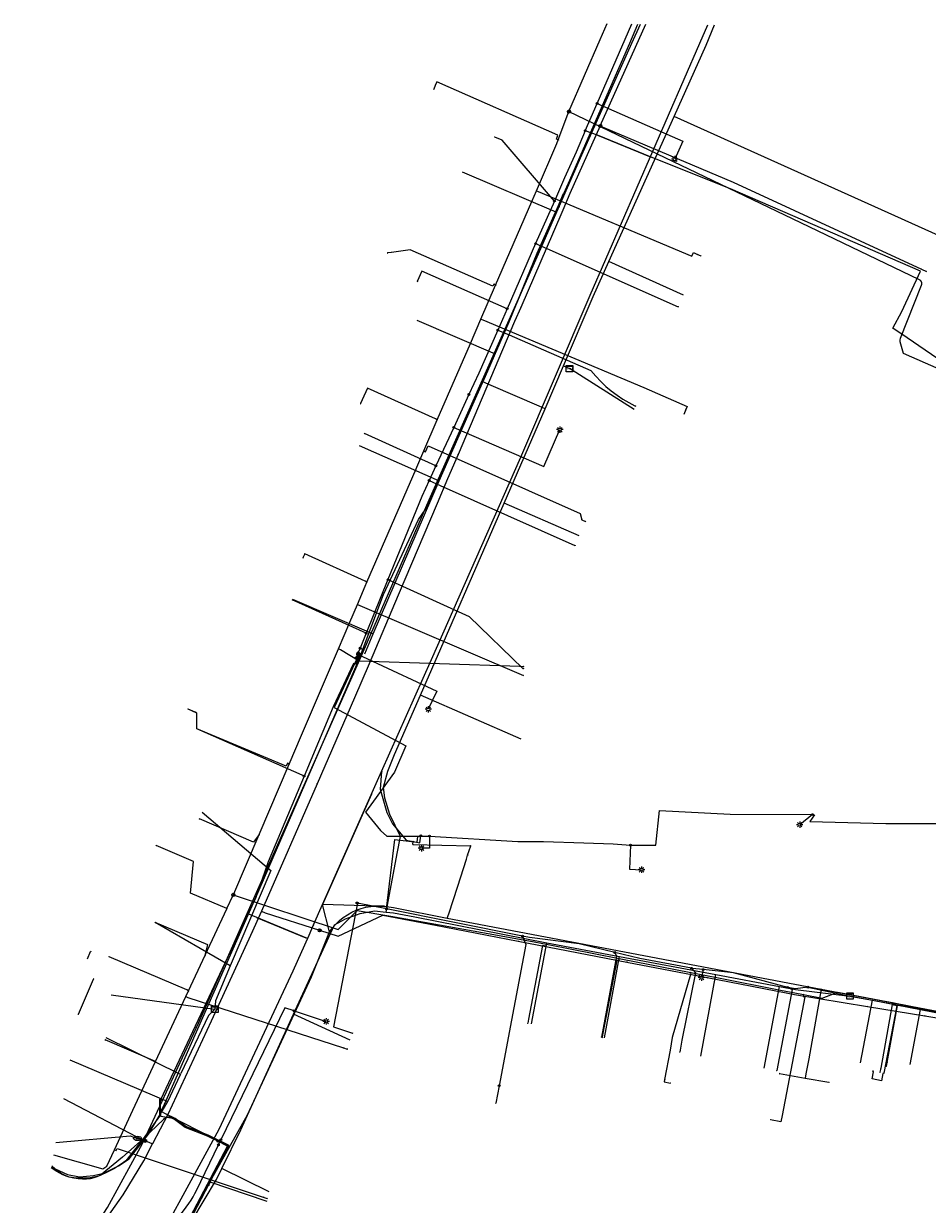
# Model space of a CAD drawing. Header units: metres. Extents: x 174261 to 174838, y 462117 to 462752.
# Tile 10 of 13: x 174274 to 174386, y 462606 to 462752. Entities that reach past the tile are written whole.
import ezdxf
from ezdxf.enums import TextEntityAlignment as Align
from ezdxf.lldxf.tags import DXFTag

# ---------------------------------------------------------------- set-up
doc = ezdxf.new("R2010")
doc.units = ezdxf.units.M
for name, color, linetype in [('B-WE-KL-DATA_KABELBED-G', 153, 'Continuous'), ('B-WE-KL-DATA_MANTELBUIS-G', 153, 'Continuous'), ('B-WE-KL-ET_LS-G', 11, 'KL-LS-N'), ('B-WE-KL-ET_LS_MANTELBUIS-G', 11, 'Continuous'), ('B-WE-KL-ET_LS_OV_LICHTMAST-S', 53, 'Continuous'), ('B-WE-KL-ET_MS-G', 14, 'KL-MS-N'), ('B-WE-KL-GAS_LD-G', 44, 'KL-GAS-LD-N')]:
    doc.layers.add(name, color=color, linetype=linetype)
doc.layers.add('B-WE-KL-WATER-G', color=5, linetype='KL-WATER-N', true_color=0x0000ff)
doc.styles.add('NLCS-ISO', font='NLCS-ISO.ttf')
doc.styles.get("Standard").update_dxf_attribs({"font": 'isocpeur.ttf'})
tags = doc.linetypes.add('KL-GAS-LD-N', pattern='A,4,-1,[69,NLCS.SHX,S=0.5,R=0,X=0,Y=0],-1,4,-1,["L",Standard,S=1,R=0,X=0.25,Y=-0.5],-2', length=13).pattern_tags.tags
tags[18] = DXFTag(74, 10)
tags = doc.linetypes.add('KL-LS-N', pattern='A,4,-1,[103,NLCS.SHX,S=0.75,R=0,X=0,Y=0],-1,4,-1,["L",Standard,S=1,R=0,X=0,Y=-0.5],-2', length=13).pattern_tags.tags
tags[18] = DXFTag(74, 10)
tags = doc.linetypes.add('KL-MS-N', pattern='A,4,-1,[103,NLCS.SHX,S=0.75,R=0,X=0,Y=0],-1,4,-1,["M",Standard,S=1,R=0,X=0,Y=-0.5],-2', length=13).pattern_tags.tags
tags[18] = DXFTag(74, 10)
doc.linetypes.add('KL-WATER-N', pattern='A,7,-0.5,[168,NLCS.SHX,S=0.75,R=0,X=0.75,Y=0],-2', length=9.5)

# ---------------------------------------------------------------- blocks, each defined once
blk = doc.blocks.new('SKL-WTB_HULP_KAST-SO')
at = {"color": 0, "linetype": 'ByBlock', "lineweight": 18}
for points in [[(-2, 2), (2, 2), (2, 1.68), (-2, 1.68)], [(-2, 1.52), (2, 1.52), (2, -2), (-2, -2)]]:
    blk.add_lwpolyline(points, close=True, dxfattribs=at)
at = {"color": 0, "linetype": 'ByBlock', "lineweight": 18, "style": 'NLCS-ISO'}
blk.add_text('kast', height=1.5, dxfattribs=at).set_placement((0, 0), align=Align.MIDDLE_CENTER)
at = {"color": 0, "linetype": 'ByBlock', "lineweight": 18, "style": 'NLCS-ISO', "flags": 1}
for tag, p in [('TYPE', (2.5, 0)), ('OMSCHRIJVING', (2.5, -3)), ('LABEL', (2.5, -1.5))]:
    blk.add_attdef(tag, p, '', height=1, dxfattribs=at)
blk = doc.blocks.new('SKL-WTB_HULP_OVERIG-SO')
at = {"color": 0, "linetype": 'ByBlock', "lineweight": 18}
for points in [[(-0.14, 0.14), (0.14, -0.14)], [(0.14, 0.14), (-0.14, -0.14)]]:
    blk.add_lwpolyline(points, dxfattribs=at)
at = {"color": 0, "linetype": 'ByBlock', "lineweight": 18, "style": 'NLCS-ISO', "flags": 1}
for tag, p in [('TYPE', (1.5, 0)), ('OMSCHRIJVING', (1.5, -3)), ('LABEL', (1.5, -1.5))]:
    blk.add_attdef(tag, p, '', height=1, dxfattribs=at)
blk = doc.blocks.new('SKL-WTB_HULP_T STUK-SO')
at = {"color": 0, "linetype": 'ByBlock', "lineweight": 18}
blk.add_circle((0, 0), 1, dxfattribs=at)
at = {"color": 0, "linetype": 'ByBlock', "lineweight": -2, "style": 'NLCS-ISO'}
blk.add_text('T', height=1, dxfattribs=at).set_placement((0, 0), align=Align.MIDDLE_CENTER)
at = {"color": 0, "linetype": 'ByBlock', "lineweight": 18, "style": 'NLCS-ISO', "flags": 1}
for tag, p in [('TYPE', (1.5, 0)), ('OMSCHRIJVING', (1.5, -3)), ('LABEL', (1.5, -1.5))]:
    blk.add_attdef(tag, p, '', height=1, dxfattribs=at)
blk = doc.blocks.new('SKL-WTB_HULP_MOF-SO')
at = {"linetype": 'ByBlock', "lineweight": 18}
h = blk.add_hatch(color=0, dxfattribs=at)
h.dxf.hatch_style = 1
h.paths.add_polyline_path([(-0.5625, 0, 1), (0.5625, 0, 1)])
at = {"color": 0, "linetype": 'ByBlock', "lineweight": 18}
blk.add_circle((0, 0), 0.5625, dxfattribs=at)
at = {"color": 0, "linetype": 'ByBlock', "lineweight": 18, "style": 'NLCS-ISO', "flags": 1}
for tag, p in [('TYPE', (1.5, 0)), ('OMSCHRIJVING', (1.5, -3)), ('LABEL', (1.5, -1.5))]:
    blk.add_attdef(tag, p, '', height=1, dxfattribs=at)
blk = doc.blocks.new('SKL-ET_OV_LICHTMAST-SO')
at = {"color": 0, "linetype": 'ByBlock', "lineweight": 18}
for points in [[(-1.25, 0), (-2, 0)], [(-1.41, 1.41), (-0.88, 0.88)], [(0, 2), (0, 1.25)], [(0.88, 0.88), (1.41, 1.41)], [(2, 0), (1.25, 0)], [(-1.41, -1.41), (-0.88, -0.88)], [(0, -1.25), (0, -2)], [(0.88, -0.88), (1.41, -1.41)]]:
    blk.add_lwpolyline(points, dxfattribs=at)
blk.add_circle((0, 0), 1, dxfattribs=at)
blk = doc.blocks.new('SKL-WATER_BRANDKRAAN_BRANDPUT-SO')
at = {"color": 0, "linetype": 'ByBlock', "lineweight": 18}
blk.add_ellipse((0, 0), major_axis=(2.5, 0), ratio=0.54, dxfattribs=at)
at = {"color": 0, "linetype": 'ByBlock', "lineweight": 18, "style": 'NLCS-ISO'}
blk.add_text('bk', height=1.5, dxfattribs=at).set_placement((0.16, 0), align=Align.MIDDLE_CENTER)
blk = doc.blocks.new('SKL-WTB_HULP_AFSLUITER-SO')
at = {"color": 0, "linetype": 'ByBlock', "lineweight": 18}
blk.add_lwpolyline([(0, 0.8), (0, -0.8)], dxfattribs=at)
blk.add_circle((0, 0), 1, dxfattribs=at)
at = {"color": 0, "linetype": 'ByBlock', "lineweight": 18, "style": 'NLCS-ISO', "flags": 1}
for tag, p in [('TYPE', (1.5, 0)), ('OMSCHRIJVING', (1.5, -3)), ('LABEL', (1.5, -1.5))]:
    blk.add_attdef(tag, p, '', height=1, dxfattribs=at)

msp = doc.modelspace()

# ---------------------------------------------------------------- linework, layer by layer
at = {"layer": 'B-WE-KL-DATA_KABELBED-G', "flags": 128}
for points in [[(174318.32, 462659.49), (174324.5, 462673.43), (174335.62, 462698.56), (174344.24, 462718.7), (174357.88, 462750), (174358.87, 462752.26)], [(174340.39, 462729.69), (174343.2, 462736.13), (174349.42, 462750), (174350.48, 462752.37)], [(174354.66, 462740.89), (174358.65, 462749.76), (174359.69, 462752.25)], [(174354.66, 462740.89), (174358.65, 462749.76), (174359.69, 462752.25)], [(174346.55, 462722.85), (174354.66, 462740.89)], [(174346.55, 462722.85), (174354.66, 462740.89)], [(174389.18, 462725.36), (174354.66, 462740.89)], [(174328.34, 462734), (174339.95, 462729.03)], [(174339.95, 462729.03), (174340.92, 462731.3)], [(174306.9, 462653.78), (174315.6, 462673.4), (174324.22, 462693.25), (174337.83, 462723.81), (174340.39, 462729.69)], [(174332.41, 462711.41), (174339.95, 462729.03)], [(174340.93, 462709.88), (174344.6, 462718.53), (174346.55, 462722.85)], [(174340.93, 462709.88), (174344.6, 462718.53), (174346.55, 462722.85)], [(174355.82, 462718.68), (174346.55, 462722.85)], [(174322.69, 462715.57), (174332.41, 462711.41)], [(174330.9, 462707.91), (174332.41, 462711.41)], [(174338.63, 462704.55), (174340.93, 462709.88)], [(174338.63, 462704.55), (174340.93, 462709.88)], [(174340.93, 462709.88), (174341.67, 462709.56)], [(174349.71, 462704.49), (174341.67, 462709.56)], [(174325.48, 462695.61), (174330.9, 462707.91)], [(174331.93, 462707.46), (174330.9, 462707.91)], [(174337.89, 462704.87), (174331.93, 462707.46)], [(174337.89, 462704.87), (174331.93, 462707.46)], [(174338.63, 462704.55), (174337.89, 462704.87)], [(174333.54, 462692.85), (174338.63, 462704.55)], [(174333.54, 462692.85), (174338.63, 462704.55)], [(174315.53, 462700), (174325.48, 462695.61)], [(174317.29, 462676.59), (174325.48, 462695.61)], [(174323.16, 462668.99), (174333.54, 462692.85)], [(174323.16, 462668.99), (174333.54, 462692.85)], [(174342.88, 462688.79), (174333.54, 462692.85)], [(174307.25, 462680.89), (174317.29, 462676.59)], [(174316.23, 462674.12), (174317.29, 462676.59)], [(174320.26, 462649.29), (174320.66, 462651.41), (174319.36, 462654.16), (174318.72, 462656.18), (174318.56, 462657.54), (174319.09, 462659.52), (174319.92, 462661.6), (174323.16, 462668.99)], [(174320.26, 462649.29), (174320.66, 462651.41), (174319.36, 462654.16), (174318.72, 462656.18), (174318.56, 462657.54), (174319.09, 462659.52), (174319.92, 462661.6), (174323.16, 462668.99)], [(174335.68, 462663.51), (174323.16, 462668.99)], [(174310.98, 462642.95), (174310.98, 462642.95), (174310.98, 462642.95), (174318.32, 462659.49)], [(174318.32, 462659.49), (174318.13, 462657.3), (174318.96, 462654.41), (174319.68, 462652.98), (174321.35, 462650.96), (174322.22, 462650.79), (174322.24, 462650.79)], [(174317.06, 462656.67), (174310.98, 462642.95)], [(174296.02, 462654.43), (174304.57, 462647.21), (174299.51, 462635.34)], [(174301.6, 462641.84), (174301.6, 462641.84), (174306.9, 462653.78)], [(174322.21, 462650.44), (174322.22, 462650.79)], [(174322.24, 462650.79), (174323.06, 462650.63), (174323.2, 462651.52)], [(174319.05, 462642.9), (174320.26, 462649.29)], [(174319.05, 462642.9), (174320.26, 462649.29)], [(174319.05, 462642.9), (174320.26, 462649.29)], [(174322.21, 462650.44), (174329.39, 462650.27)], [(174326.48, 462641.26), (174326.66, 462641.81), (174327.78, 462645.24), (174328.85, 462648.6), (174329.01, 462649.1)], [(174329.01, 462649.1), (174329.39, 462650.27)], [(174326.66, 462641.81), (174327.78, 462645.24), (174328.81, 462648.47)], [(174288.79, 462613.65), (174295.55, 462628.21), (174301.6, 462641.84)], [(174309.1, 462638.76), (174301.6, 462641.84), (174301.59, 462641.85)], [(174307.36, 462629.35), (174312.46, 462640.44), (174313.85, 462641.19), (174315.66, 462641.84), (174317.42, 462642.16), (174318.88, 462642.01)], [(174307.36, 462629.35), (174312.46, 462640.44), (174313.85, 462641.19), (174315.66, 462641.84), (174317.42, 462642.16), (174318.88, 462642.01)], [(174309.86, 462640.43), (174310.98, 462642.95)], [(174318.63, 462642.75), (174317.58, 462642.78), (174310.98, 462642.95), (174310.98, 462642.95)], [(174311.86, 462639.57), (174310.98, 462642.95), (174310.98, 462642.95)], [(174311.86, 462639.57), (174312.23, 462640.06), (174312.64, 462640.53), (174313.08, 462640.96), (174313.56, 462641.35), (174314.07, 462641.69), (174314.61, 462642), (174315.17, 462642.25), (174315.76, 462642.46), (174316.35, 462642.62), (174316.96, 462642.72), (174317.58, 462642.78), (174318.11, 462642.78), (174318.63, 462642.75)], [(174318.63, 462642.75), (174319.8, 462642.61), (174326.48, 462641.26)], [(174318.88, 462642.01), (174319.05, 462642.9)], [(174318.88, 462642.01), (174319.05, 462642.9)], [(174318.88, 462642.01), (174319.78, 462641.92), (174322.45, 462641.44), (174338.86, 462638.19)], [(174299.51, 462635.34), (174290.18, 462640.73)], [(174302.79, 462641.34), (174308.89, 462638.83)], [(174309.3, 462639.17), (174309.86, 462640.43)], [(174326.48, 462641.26), (174372.92, 462632.44)], [(174280.72, 462584.8), (174285.83, 462592.95), (174287.74, 462595.99), (174298.15, 462615.05), (174307.34, 462634.73), (174309.3, 462639.17)], [(174292.42, 462600.35), (174301.65, 462616.84), (174309.62, 462633.98), (174311.86, 462639.57)], [(174336.96, 462628.12), (174338.86, 462638.19)], [(174338.86, 462638.19), (174347.88, 462636.5)], [(174346.01, 462626.42), (174347.88, 462636.5)], [(174347.88, 462636.5), (174359.87, 462634.26)], [(174299.51, 462635.34), (174297.67, 462631), (174297.59, 462629.96)], [(174357.97, 462624.13), (174359.87, 462634.26)], [(174359.87, 462634.26), (174367.75, 462632.79)], [(174284.72, 462631.73), (174297.59, 462629.96)], [(174365.86, 462622.63), (174367.75, 462632.79)], [(174367.75, 462632.79), (174369.73, 462632.42), (174376.52, 462631.59)], [(174372.92, 462632.44), (174371.41, 462623.81), (174371.05, 462621.94), (174370.95, 462621.4)], [(174372.92, 462632.44), (174423.15, 462622.9), (174423.8, 462622.61), (174423.8, 462622.61)], [(174376.52, 462631.59), (174379.3, 462631.06)], [(174377.82, 462623.28), (174379.3, 462631.06)], [(174379.3, 462631.06), (174385.3, 462629.9)], [(174297.59, 462629.96), (174296.81, 462629.19), (174293.39, 462621.96)], [(174298.46, 462610.15), (174300.84, 462614.98), (174307.36, 462629.35)], [(174298.46, 462610.15), (174300.84, 462614.98), (174307.36, 462629.35)], [(174314.41, 462626.11), (174307.36, 462629.35)], [(174383.98, 462623.09), (174385.3, 462629.9)], [(174385.3, 462629.9), (174391.65, 462628.68)], [(174293.33, 462621.83), (174284.09, 462626.42)], [(174279.59, 462623.66), (174291.75, 462618.48)], [(174291.75, 462618.48), (174293.33, 462621.83)], [(174293.33, 462621.83), (174293.39, 462621.96)], [(174367.76, 462621.96), (174370.95, 462621.4)], [(174370.95, 462621.4), (174373.9, 462620.88)], [(174277.32, 462610.5), (174277.76, 462610.13), (174279.3, 462609.43), (174280.78, 462609.13), (174282.52, 462609.29), (174283.79, 462609.58), (174285.62, 462610.49), (174286.96, 462611.38), (174289.36, 462614.41), (174291.75, 462618.48)], [(174278.77, 462618.88), (174288.79, 462613.66)], [(174273.83, 462590.4), (174279.3, 462597.66), (174284.24, 462605.3), (174288.61, 462613.27), (174288.79, 462613.65)], [(174282.47, 462586.89), (174287.98, 462593.85), (174293.22, 462601.09), (174297.79, 462608.78), (174298.46, 462610.15)], [(174282.47, 462586.89), (174287.98, 462593.85), (174293.22, 462601.09), (174297.79, 462608.78), (174298.46, 462610.15)], [(174304.36, 462607.25), (174298.46, 462610.15)]]:
    msp.add_lwpolyline(points, dxfattribs=at)
at = {"layer": 'B-WE-KL-DATA_MANTELBUIS-G', "flags": 128}
for points in [[(174337.89, 462704.87), (174331.93, 462707.46)], [(174317.06, 462656.67), (174310.98, 462642.95)], [(174319.05, 462642.9), (174320.26, 462649.29)], [(174326.66, 462641.81), (174327.78, 462645.24), (174328.81, 462648.47)], [(174326.66, 462641.81), (174327.78, 462645.24), (174328.81, 462648.47)], [(174326.66, 462641.81), (174327.78, 462645.24), (174328.81, 462648.47)], [(174302.79, 462641.34), (174308.89, 462638.83)]]:
    msp.add_lwpolyline(points, dxfattribs=at)
at = {"layer": 'B-WE-KL-ET_LS-G', "flags": 128}
for points in [[(174343.63, 462739.12), (174345.11, 462742.51), (174349.41, 462752.38)], [(174345.11, 462742.51), (174354.41, 462738.4), (174355.73, 462737.81), (174354.74, 462735.59)], [(174343.63, 462739.12), (174342.48, 462736.46), (174341.06, 462733.25), (174339.8, 462730.38), (174337.46, 462725.08), (174333.92, 462717), (174332.75, 462714.35), (174330.39, 462708.97), (174329.17, 462706.34)], [(174432.51, 462678.37), (174432.54, 462679.31), (174432.58, 462680.17), (174432.67, 462682.37), (174423.81, 462687.89), (174416.08, 462692.54), (174408.07, 462697.25), (174400.42, 462702.05), (174397.03, 462704.17), (174383.62, 462713.38), (174381.83, 462714.56), (174382.95, 462716.67), (174385.27, 462721.68), (174371.89, 462727.47), (174361.66, 462731.89), (174351.82, 462735.83), (174345.15, 462738.55), (174343.63, 462739.12)], [(174339.8, 462730.38), (174333.28, 462737.93), (174332.37, 462738.33)], [(174337.46, 462725.08), (174338.84, 462724.47), (174355.18, 462717.24)], [(174333.92, 462717), (174323.31, 462721.66), (174322.75, 462720.38)], [(174332.75, 462714.35), (174334.15, 462713.74), (174344.33, 462709.3), (174344.92, 462708.61), (174345.54, 462707.96), (174346.19, 462707.35), (174346.86, 462706.78), (174347.57, 462706.25), (174348.29, 462705.77), (174349.04, 462705.33), (174349.8, 462704.94), (174349.9, 462704.9)], [(174329.17, 462706.34), (174327.28, 462702.25), (174325.07, 462697.48), (174324.22, 462695.65), (174323.31, 462693.67), (174319.11, 462683.33), (174316.39, 462676.67), (174315.64, 462674.81)], [(174327.28, 462702.25), (174338.46, 462697.38), (174340.46, 462701.97)], [(174325.07, 462697.48), (174316.2, 462701.49)], [(174324.22, 462695.65), (174325.59, 462695.03), (174342.34, 462687.58)], [(174319.11, 462683.33), (174329.18, 462678.76), (174335.87, 462672.3), (174335.97, 462672.3)], [(174316.39, 462676.67), (174307.22, 462680.83)], [(174315.64, 462674.81), (174315.97, 462674.66), (174315.09, 462672.78), (174314.82, 462672.91), (174312.3, 462667.52), (174310.48, 462663.18), (174308.69, 462658.93), (174304.21, 462648.27), (174302.67, 462643.85), (174299.85, 462637.77), (174290.86, 462618.71)], [(174315.41, 462674.26), (174315.58, 462674.18), (174312.43, 462667.44), (174321.34, 462662.67), (174319.93, 462659.42), (174317.3, 462655.8), (174316.3, 462654.43), (174318.18, 462652.17), (174318.96, 462651.45), (174324.26, 462651.47)], [(174315.41, 462674.26), (174315.34, 462674.07), (174315.15, 462673.61)], [(174315.34, 462674.07), (174317.17, 462673.22), (174325.18, 462669.48), (174324.12, 462667.22)], [(174315.64, 462674.81), (174315.41, 462674.26)], [(174308.69, 462658.93), (174308.46, 462659.03), (174295.35, 462664.79), (174295.36, 462666.76), (174295.17, 462666.85), (174294.27, 462667.25)], [(174349.23, 462650.34), (174352.41, 462650.32), (174352.87, 462654.63), (174361.62, 462654.18), (174371.86, 462654.14)], [(174371.86, 462654.14), (174370.27, 462652.88)], [(174371.86, 462654.14), (174372.11, 462654.09), (174371.55, 462653.3), (174380.97, 462653.03), (174390.9, 462653.05), (174391.7, 462653.06), (174392.02, 462652.18), (174397.11, 462652.08)], [(174318.92, 462642.42), (174319.97, 462651.04), (174322.75, 462650.72), (174322.83, 462651.42)], [(174324.26, 462651.47), (174324.27, 462649.97), (174323.27, 462649.97)], [(174324.26, 462651.47), (174335.26, 462650.8), (174338.45, 462650.8), (174343.43, 462650.64), (174347.11, 462650.49), (174349.23, 462650.34)], [(174349.23, 462650.34), (174349.11, 462647.35), (174350.61, 462647.29)], [(174315.32, 462643.14), (174312.32, 462627.76), (174314.69, 462626.98)], [(174371.27, 462632.69), (174369.76, 462632.47), (174368.78, 462632.67), (174362.04, 462634.47), (174358.26, 462634.88), (174356.93, 462635.02), (174356.84, 462635.04), (174350.42, 462636.27), (174347.3, 462637.01), (174342.85, 462638.06), (174336.7, 462638.86), (174335.82, 462639.03), (174318.92, 462642.42), (174315.32, 462643.14), (174315.23, 462643.16)], [(174335.82, 462639.03), (174336.23, 462638.01), (174334.46, 462628.59), (174332.93, 462620.45)], [(174281.77, 462636.21), (174282.16, 462637.13)], [(174347.3, 462637.01), (174347.52, 462636.56), (174345.63, 462626.49)], [(174356.84, 462635.04), (174357.34, 462634.47), (174355.64, 462626.1), (174355.36, 462624.63)], [(174358.26, 462634.88), (174358.07, 462633.89)], [(174280.58, 462629.36), (174280.65, 462629.33), (174282.52, 462633.71)], [(174368.78, 462632.67), (174369.34, 462632.4), (174367.42, 462622.33)], [(174371.27, 462632.69), (174375.96, 462631.7), (174381.96, 462630.6), (174387.15, 462629.66), (174391.69, 462628.84), (174393.74, 462628.47), (174393.75, 462628.47), (174421.22, 462623.5), (174421.71, 462623.4), (174422.19, 462623.26), (174422.67, 462623.1), (174423.15, 462622.9), (174423.6, 462622.66), (174424.04, 462622.4), (174424.47, 462622.1), (174424.89, 462621.78), (174425.29, 462621.43), (174425.68, 462621.06), (174426.06, 462620.66), (174426.42, 462620.24)], [(174307.44, 462629.76), (174306.3, 462630.13), (174298.35, 462613.74)], [(174381.96, 462630.6), (174382.33, 462630.39), (174380.73, 462622.03)], [(174307.44, 462629.76), (174311.43, 462628.45)], [(174380.73, 462622.03), (174380.62, 462621.95), (174380.45, 462621.07), (174379.27, 462621.29), (174379.44, 462622.17), (174379.36, 462622.29)], [(174332.93, 462620.45), (174332.52, 462618.28)], [(174290.86, 462618.71), (174290.73, 462618.69), (174290.73, 462616.65), (174288.67, 462613.83), (174286.54, 462611.12), (174285.83, 462610.6), (174285.05, 462610.13), (174284.22, 462609.7), (174283.33, 462609.31), (174282.97, 462609.18), (174282.56, 462609.09), (174282.12, 462609.02), (174281.65, 462608.97), (174281.15, 462608.96), (174280.62, 462608.98), (174280.07, 462609.02), (174279.49, 462609.09), (174279, 462609.31), (174278.5, 462609.56), (174278, 462609.84), (174277.49, 462610.15), (174277.28, 462610.29)], [(174334.33, 462593.59), (174333.57, 462592.94), (174332.65, 462592.15), (174331.62, 462590.57), (174325.98, 462593.24), (174315.51, 462595.81), (174293.9, 462602.75), (174296.76, 462608.14), (174299.29, 462612.91), (174296.73, 462614.27), (174292.61, 462616.33), (174290.88, 462616.62), (174290.86, 462618.71)], [(174290.78, 462602.24), (174291.33, 462602), (174292.96, 462603.96), (174293.34, 462604.43), (174293.7, 462604.89), (174294.04, 462605.35), (174294.35, 462605.8), (174294.64, 462606.23), (174294.89, 462606.65), (174295.12, 462607.06), (174295.32, 462607.45), (174298.04, 462613.11)], [(174298.04, 462613.11), (174298.35, 462613.74)], [(174303.99, 462606.11), (174297.03, 462608.45), (174296.76, 462608.14)]]:
    msp.add_lwpolyline(points, dxfattribs=at)
at = {"layer": 'B-WE-KL-ET_LS_MANTELBUIS-G', "flags": 128}
msp.add_lwpolyline([(174345.15, 462738.55), (174351.82, 462735.83)], dxfattribs=at)
at = {"layer": 'B-WE-KL-ET_MS-G', "flags": 128}
for points in [[(174325.95, 462592.45), (174325.14, 462592.68), (174293.98, 462602.72), (174299.36, 462613.01), (174296.76, 462614.32), (174293.98, 462615.4), (174292.67, 462616.37), (174291.56, 462616.93), (174290.94, 462617.24), (174291.54, 462618.6), (174302.67, 462643.85), (174315.51, 462673.45), (174318.56, 462681.49), (174322.89, 462690.79), (174323.82, 462692.12), (174324.31, 462693.21), (174327.35, 462699.93), (174331.21, 462708.61), (174334.17, 462715.36), (174337.65, 462723.9), (174341.7, 462732.97), (174343.11, 462736.18), (174349.16, 462750), (174350.17, 462752.37)], [(174297.98, 462613.54), (174296.69, 462614.19), (174293.91, 462615.27), (174292.59, 462616.25), (174291.95, 462616.57), (174291.45, 462616.47), (174291.21, 462616.24), (174288.67, 462613.83), (174286.14, 462611.56), (174283.33, 462609.31), (174282.95, 462609.13), (174282.54, 462608.99), (174282.1, 462608.9), (174281.63, 462608.85), (174281.13, 462608.85), (174280.61, 462608.88), (174280.06, 462608.97), (174279.49, 462609.09), (174279.13, 462609.21), (174278.71, 462609.39), (174278.25, 462609.63), (174277.76, 462609.93), (174277.27, 462610.25)], [(174327.89, 462593.15), (174326.74, 462592.09), (174325.1, 462592.54), (174293.76, 462602.64), (174299.16, 462612.95), (174297.98, 462613.54)]]:
    msp.add_lwpolyline(points, dxfattribs=at)
at = {"layer": 'B-WE-KL-GAS_LD-G', "flags": 128}
for points in [[(174341.6, 462741.49), (174345.49, 462750.46), (174346.34, 462752.42)], [(174324.99, 462744.74), (174324.79, 462744.28)], [(174340.27, 462737.98), (174340.04, 462738.07), (174340.22, 462738.55), (174325.2, 462745.2), (174324.99, 462744.74)], [(174299.89, 462644.16), (174299.95, 462644.3), (174303.1, 462651.68), (174306.84, 462660.42), (174308.38, 462664.02), (174312.96, 462674.74), (174314.37, 462678.04), (174315.32, 462680.25), (174316.29, 462682.53), (174316.5, 462683.03), (174322.6, 462697.11), (174322.68, 462697.29), (174323.57, 462699.33), (174325.24, 462703.2), (174329.35, 462712.69), (174330.65, 462715.71), (174332.48, 462719.93), (174336.98, 462730.32), (174337.55, 462731.64), (174340.1, 462737.51), (174340.27, 462737.98), (174341.6, 462741.49)], [(174341.6, 462741.49), (174370.36, 462727.69), (174385.11, 462720.62), (174385.15, 462720.6), (174385.19, 462720.58), (174385.23, 462720.55), (174385.26, 462720.52), (174385.28, 462720.49), (174385.31, 462720.46), (174385.33, 462720.42), (174385.36, 462720.38), (174385.37, 462720.35), (174385.39, 462720.31), (174385.4, 462720.26), (174385.41, 462720.22), (174385.41, 462720.18), (174385.42, 462720.12), (174385.41, 462720.08), (174385.4, 462720.03), (174385.39, 462719.98), (174385.38, 462719.95), (174385.36, 462719.89), (174382.75, 462713.29), (174382.71, 462713.12), (174382.71, 462713.04), (174382.7, 462712.94), (174383.04, 462711.78), (174383.13, 462711.48), (174398.13, 462704.88)], [(174337.55, 462731.64), (174337.79, 462731.55), (174356.86, 462723.51), (174357.07, 462723.97), (174357.58, 462723.74)], [(174319.54, 462723.99), (174319.05, 462723.92)], [(174332.48, 462719.93), (174332.25, 462720.03), (174332.15, 462719.8), (174321.85, 462724.33), (174319.54, 462723.99)], [(174357.58, 462723.74), (174357.98, 462723.57)], [(174330.65, 462715.71), (174330.88, 462715.61), (174350.89, 462707.2), (174356.3, 462704.85), (174356.1, 462704.39)], [(174325.24, 462703.2), (174325.01, 462703.3), (174316.56, 462707.12), (174315.9, 462705.66)], [(174315.9, 462705.66), (174315.69, 462705.21)], [(174356.1, 462704.39), (174355.9, 462703.93)], [(174323.57, 462699.33), (174323.79, 462699.23), (174324.11, 462699.97), (174343.01, 462691.55), (174343.2, 462690.76)], [(174343.2, 462690.76), (174343.66, 462690.55)], [(174308.77, 462686.54), (174308.55, 462686.04)], [(174316.5, 462683.03), (174316.27, 462683.13), (174308.77, 462686.54)], [(174315.32, 462680.25), (174335.94, 462671.44)], [(174312.96, 462674.74), (174313.19, 462674.65), (174315.51, 462673.23), (174335.48, 462672.57)], [(174335.48, 462672.57), (174335.98, 462672.55)], [(174306.84, 462660.42), (174306.61, 462660.52), (174306.45, 462660.15), (174295.35, 462664.79), (174295.36, 462666.76), (174294.27, 462667.25)], [(174303.1, 462651.68), (174302.42, 462650.72), (174295.67, 462653.6)], [(174299.1, 462642.46), (174294.59, 462644.38), (174294.93, 462648.31), (174290.31, 462650.3)], [(174277.55, 462611.85), (174283.68, 462610.11), (174284.17, 462610.47), (174285.12, 462612.49), (174287.42, 462617.42), (174290.24, 462623.47), (174294, 462631.52), (174294.32, 462632.22), (174296.4, 462636.66), (174299.09, 462642.43), (174299.1, 462642.46), (174299.14, 462642.55), (174299.85, 462644.05), (174299.89, 462644.16)], [(174299.89, 462644.16), (174312.91, 462639.85), (174315.27, 462642.24), (174319.45, 462641.5), (174332.7, 462639.16), (174335.68, 462638.63), (174336.62, 462638.46), (174338.79, 462638.04), (174339.02, 462637.99), (174347.83, 462636.27), (174348.06, 462636.22), (174356.74, 462634.52), (174359.97, 462633.88), (174367.87, 462632.34), (174369.66, 462631.98), (174370.74, 462631.78), (174373.05, 462631.34), (174375.02, 462632.08), (174381.08, 462630.91), (174381.79, 462630.77), (174381.99, 462630.73), (174387.9, 462629.59), (174391.68, 462628.87), (174393.72, 462628.47), (174394.03, 462628.41), (174399.4, 462627.38), (174423.13, 462622.8), (174425.2, 462622.41), (174427.04, 462620.33)], [(174296.4, 462636.66), (174296.72, 462637.94), (174290.18, 462640.73)], [(174338.79, 462638.04), (174338.74, 462637.79), (174338.3, 462637.88), (174336.57, 462628.7)], [(174294.32, 462632.22), (174294.12, 462632.37), (174284.45, 462636.48)], [(174347.83, 462636.27), (174347.78, 462636.02), (174347.54, 462636.07), (174345.82, 462626.96)], [(174356.74, 462634.52), (174356.69, 462634.27), (174354.42, 462626.43), (174354.17, 462624.86), (174353.48, 462621.22)], [(174294, 462631.52), (174294.22, 462631.42), (174313.57, 462625.15)], [(174370.74, 462631.78), (174370.7, 462631.53), (174370.89, 462631.49), (174368.09, 462616.76)], [(174381.79, 462630.77), (174381.75, 462630.53), (174380.34, 462622.61)], [(174381.99, 462630.73), (174381.94, 462630.49), (174382.4, 462630.4), (174381.12, 462623.34)], [(174336.57, 462628.7), (174336.48, 462628.21)], [(174290.24, 462623.47), (174283.97, 462626.14)], [(174345.82, 462626.96), (174345.73, 462626.47)], [(174313.57, 462625.15), (174314.04, 462625)], [(174381.12, 462623.34), (174381.03, 462622.85)], [(174380.34, 462622.61), (174380.25, 462622.12)], [(174353.48, 462621.22), (174353.43, 462620.93), (174354.21, 462620.78)], [(174368.09, 462616.76), (174367.94, 462615.97), (174366.66, 462616.22)], [(174285.12, 462612.49), (174285.34, 462612.39), (174285.47, 462612.65), (174303.62, 462606.6)], [(174303.62, 462606.6), (174304.1, 462606.44)]]:
    msp.add_lwpolyline(points, dxfattribs=at)
at = {"layer": 'B-WE-KL-WATER-G', "flags": 128}
for points in [[(174345.48, 462739.71), (174351.14, 462752.36)], [(174345.48, 462739.71), (174341.72, 462731.31), (174340.84, 462729.25), (174339.66, 462726.53), (174335.6, 462717.15), (174334.85, 462715.39), (174327.82, 462698.9), (174326.52, 462695.85), (174325.22, 462692.8), (174320.39, 462681.39), (174316.79, 462672.87), (174314.96, 462668.66), (174310.3, 462657.97), (174303.4, 462642.13)], [(174345.48, 462739.71), (174345.5, 462739.7)], [(174345.5, 462739.7), (174345.94, 462739.5), (174362.02, 462732.71), (174385.39, 462721.93), (174386.02, 462721.63)], [(174303.4, 462642.13), (174303.2, 462641.67), (174302.26, 462639.65), (174297.12, 462628.49), (174291.76, 462616.88), (174289.86, 462613.21)], [(174303.4, 462642.13), (174303.86, 462641.93), (174310.62, 462639.76)], [(174310.62, 462639.76), (174312.91, 462639.03), (174318.46, 462641.65), (174325.03, 462640.39), (174335.29, 462638.41), (174348.79, 462635.81), (174358.78, 462633.88), (174368.6, 462631.98), (174369.63, 462631.79), (174378.7, 462630.29), (174385.81, 462629.13), (174390.74, 462628.32), (174394.93, 462627.63), (174399.11, 462626.94)], [(174277.82, 462613.41), (174287.08, 462614.22), (174287.99, 462613.91)], [(174287.99, 462613.91), (174288.22, 462613.84), (174288.58, 462613.72), (174288.94, 462613.6)], [(174274.95, 462591.85), (174275.27, 462592.23), (174277.27, 462594.6), (174282.73, 462601.98), (174286.2, 462606.89), (174288.76, 462611.1), (174289.86, 462613.21)], [(174288.94, 462613.6), (174289.41, 462613.44), (174289.86, 462613.21)]]:
    msp.add_lwpolyline(points, dxfattribs=at)

# ---------------------------------------------------------------- block references
at = {"layer": 'B-WE-KL-DATA_KABELBED-G', "xscale": 0.2, "yscale": 0.2, "zscale": 0.2}
for name, p in [('SKL-WTB_HULP_OVERIG-SO', (174340.39, 462729.69)), ('SKL-WTB_HULP_OVERIG-SO', (174340.39, 462729.69)), ('SKL-WTB_HULP_KAST-SO', (174341.67, 462709.56)), ('SKL-WTB_HULP_OVERIG-SO', (174318.32, 462659.49)), ('SKL-WTB_HULP_OVERIG-SO', (174318.32, 462659.49)), ('SKL-WTB_HULP_OVERIG-SO', (174318.32, 462659.49)), ('SKL-WTB_HULP_OVERIG-SO', (174306.9, 462653.78)), ('SKL-WTB_HULP_OVERIG-SO', (174306.9, 462653.78)), ('SKL-WTB_HULP_OVERIG-SO', (174322.22, 462650.79)), ('SKL-WTB_HULP_OVERIG-SO', (174322.24, 462650.79)), ('SKL-WTB_HULP_OVERIG-SO', (174322.24, 462650.79)), ('SKL-WTB_HULP_MOF-SO', (174323.2, 462651.52)), ('SKL-WTB_HULP_OVERIG-SO', (174323.2, 462651.52)), ('SKL-WTB_HULP_OVERIG-SO', (174322.21, 462650.44)), ('SKL-WTB_HULP_OVERIG-SO', (174322.21, 462650.44)), ('SKL-WTB_HULP_OVERIG-SO', (174329.01, 462649.1)), ('SKL-WTB_HULP_OVERIG-SO', (174329.01, 462649.1)), ('SKL-WTB_HULP_OVERIG-SO', (174329.39, 462650.27)), ('SKL-WTB_HULP_OVERIG-SO', (174329.39, 462650.27)), ('SKL-WTB_HULP_OVERIG-SO', (174301.59, 462641.85)), ('SKL-WTB_HULP_OVERIG-SO', (174301.6, 462641.84)), ('SKL-WTB_HULP_OVERIG-SO', (174301.6, 462641.84)), ('SKL-WTB_HULP_OVERIG-SO', (174310.98, 462642.95)), ('SKL-WTB_HULP_OVERIG-SO', (174310.98, 462642.95)), ('SKL-WTB_HULP_OVERIG-SO', (174310.98, 462642.95)), ('SKL-WTB_HULP_OVERIG-SO', (174310.98, 462642.95)), ('SKL-WTB_HULP_OVERIG-SO', (174318.63, 462642.75)), ('SKL-WTB_HULP_OVERIG-SO', (174318.63, 462642.75)), ('SKL-WTB_HULP_OVERIG-SO', (174318.63, 462642.75)), ('SKL-WTB_HULP_OVERIG-SO', (174309.86, 462640.43)), ('SKL-WTB_HULP_OVERIG-SO', (174309.86, 462640.43)), ('SKL-WTB_HULP_OVERIG-SO', (174326.48, 462641.26)), ('SKL-WTB_HULP_OVERIG-SO', (174326.48, 462641.26)), ('SKL-WTB_HULP_OVERIG-SO', (174326.48, 462641.26)), ('SKL-WTB_HULP_OVERIG-SO', (174309.3, 462639.17)), ('SKL-WTB_HULP_OVERIG-SO', (174309.3, 462639.17)), ('SKL-WTB_HULP_OVERIG-SO', (174311.86, 462639.57)), ('SKL-WTB_HULP_OVERIG-SO', (174311.86, 462639.57)), ('SKL-WTB_HULP_OVERIG-SO', (174311.86, 462639.57)), ('SKL-WTB_HULP_OVERIG-SO', (174309.1, 462638.76)), ('SKL-WTB_HULP_OVERIG-SO', (174372.92, 462632.44)), ('SKL-WTB_HULP_OVERIG-SO', (174372.92, 462632.44)), ('SKL-WTB_HULP_OVERIG-SO', (174372.92, 462632.44)), ('SKL-WTB_HULP_KAST-SO', (174376.52, 462631.59)), ('SKL-WTB_HULP_KAST-SO', (174297.59, 462629.96)), ('SKL-WTB_HULP_OVERIG-SO', (174367.76, 462621.96)), ('SKL-WTB_HULP_OVERIG-SO', (174370.95, 462621.4)), ('SKL-WTB_HULP_OVERIG-SO', (174370.95, 462621.4)), ('SKL-WTB_HULP_OVERIG-SO', (174370.95, 462621.4)), ('SKL-WTB_HULP_OVERIG-SO', (174373.9, 462620.88)), ('SKL-WTB_HULP_OVERIG-SO', (174288.79, 462613.65)), ('SKL-WTB_HULP_OVERIG-SO', (174288.79, 462613.65)), ('SKL-WTB_HULP_OVERIG-SO', (174288.79, 462613.66))]:
    msp.add_blockref(name, p, dxfattribs=at)
at = {"layer": 'B-WE-KL-ET_LS-G', "xscale": 0.2, "yscale": 0.2, "zscale": 0.2}
for name, p in [('SKL-WTB_HULP_MOF-SO', (174345.11, 462742.51)), ('SKL-WTB_HULP_MOF-SO', (174343.63, 462739.12)), ('SKL-WTB_HULP_OVERIG-SO', (174332.37, 462738.33)), ('SKL-WTB_HULP_MOF-SO', (174339.8, 462730.38)), ('SKL-WTB_HULP_MOF-SO', (174337.46, 462725.08)), ('SKL-WTB_HULP_OVERIG-SO', (174322.75, 462720.38)), ('SKL-WTB_HULP_MOF-SO', (174333.92, 462717)), ('SKL-WTB_HULP_OVERIG-SO', (174355.18, 462717.24)), ('SKL-WTB_HULP_MOF-SO', (174332.75, 462714.35)), ('SKL-WTB_HULP_MOF-SO', (174329.17, 462706.34)), ('SKL-WTB_HULP_OVERIG-SO', (174349.9, 462704.9)), ('SKL-WTB_HULP_MOF-SO', (174327.28, 462702.25)), ('SKL-WTB_HULP_OVERIG-SO', (174316.2, 462701.49)), ('SKL-WTB_HULP_MOF-SO', (174325.07, 462697.48)), ('SKL-WTB_HULP_MOF-SO', (174324.22, 462695.65)), ('SKL-WTB_HULP_OVERIG-SO', (174342.34, 462687.58)), ('SKL-WTB_HULP_MOF-SO', (174319.11, 462683.33)), ('SKL-WTB_HULP_OVERIG-SO', (174307.22, 462680.83)), ('SKL-WTB_HULP_MOF-SO', (174316.39, 462676.67)), ('SKL-WTB_HULP_MOF-SO', (174315.34, 462674.07)), ('SKL-WTB_HULP_MOF-SO', (174315.41, 462674.26)), ('SKL-WTB_HULP_MOF-SO', (174315.64, 462674.81)), ('SKL-WTB_HULP_MOF-SO', (174315.15, 462673.61)), ('SKL-WTB_HULP_OVERIG-SO', (174335.97, 462672.3)), ('SKL-WTB_HULP_OVERIG-SO', (174294.27, 462667.25)), ('SKL-WTB_HULP_MOF-SO', (174308.69, 462658.93)), ('SKL-WTB_HULP_MOF-SO', (174371.86, 462654.14)), ('SKL-WTB_HULP_OVERIG-SO', (174322.83, 462651.42)), ('SKL-WTB_HULP_MOF-SO', (174324.26, 462651.47)), ('SKL-WTB_HULP_MOF-SO', (174349.23, 462650.34)), ('SKL-WTB_HULP_MOF-SO', (174315.23, 462643.16)), ('SKL-WTB_HULP_MOF-SO', (174315.32, 462643.14)), ('SKL-WTB_HULP_MOF-SO', (174318.92, 462642.42)), ('SKL-WTB_HULP_MOF-SO', (174335.82, 462639.03)), ('SKL-WTB_HULP_OVERIG-SO', (174282.16, 462637.13)), ('SKL-WTB_HULP_MOF-SO', (174347.3, 462637.01)), ('SKL-WTB_HULP_MOF-SO', (174356.84, 462635.04)), ('SKL-WTB_HULP_MOF-SO', (174358.26, 462634.88)), ('SKL-WTB_HULP_OVERIG-SO', (174282.52, 462633.71)), ('SKL-WTB_HULP_MOF-SO', (174368.78, 462632.67)), ('SKL-WTB_HULP_MOF-SO', (174371.27, 462632.69)), ('SKL-WTB_HULP_MOF-SO', (174381.96, 462630.6)), ('SKL-WTB_HULP_MOF-SO', (174307.44, 462629.76)), ('SKL-WTB_HULP_OVERIG-SO', (174314.69, 462626.98)), ('SKL-WTB_HULP_OVERIG-SO', (174345.63, 462626.49)), ('SKL-WTB_HULP_OVERIG-SO', (174355.36, 462624.63)), ('SKL-WTB_HULP_OVERIG-SO', (174367.42, 462622.33)), ('SKL-WTB_HULP_OVERIG-SO', (174379.36, 462622.29)), ('SKL-WTB_HULP_OVERIG-SO', (174380.73, 462622.03)), ('SKL-WTB_HULP_MOF-SO', (174332.93, 462620.45)), ('SKL-WTB_HULP_MOF-SO', (174290.86, 462618.71)), ('SKL-WTB_HULP_OVERIG-SO', (174332.52, 462618.28)), ('SKL-WTB_HULP_MOF-SO', (174298.04, 462613.11)), ('SKL-WTB_HULP_MOF-SO', (174298.35, 462613.74)), ('SKL-WTB_HULP_MOF-SO', (174296.76, 462608.14)), ('SKL-WTB_HULP_OVERIG-SO', (174303.99, 462606.11))]:
    msp.add_blockref(name, p, dxfattribs=at)
at = {"layer": 'B-WE-KL-ET_LS_OV_LICHTMAST-S', "xscale": 0.2, "yscale": 0.2, "zscale": 0.2}
for p in [(174354.74, 462735.59), (174340.46, 462701.97), (174324.12, 462667.22), (174370.27, 462652.88), (174323.27, 462649.97), (174350.61, 462647.29), (174358.07, 462633.89), (174311.43, 462628.45)]:
    msp.add_blockref('SKL-ET_OV_LICHTMAST-SO', p, dxfattribs=at)
at = {"layer": 'B-WE-KL-ET_MS-G', "xscale": 0.2, "yscale": 0.2, "zscale": 0.2}
msp.add_blockref('SKL-WTB_HULP_MOF-SO', (174297.98, 462613.54), dxfattribs=at)
at = {"layer": 'B-WE-KL-GAS_LD-G', "xscale": 0.2, "yscale": 0.2, "zscale": 0.2}
for name, p in [('SKL-WTB_HULP_OVERIG-SO', (174324.99, 462744.74)), ('SKL-WTB_HULP_OVERIG-SO', (174324.79, 462744.28)), ('SKL-WTB_HULP_T STUK-SO', (174341.6, 462741.49)), ('SKL-WTB_HULP_OVERIG-SO', (174340.27, 462737.98)), ('SKL-WTB_HULP_OVERIG-SO', (174337.55, 462731.64)), ('SKL-WTB_HULP_OVERIG-SO', (174319.05, 462723.92)), ('SKL-WTB_HULP_OVERIG-SO', (174319.54, 462723.99)), ('SKL-WTB_HULP_OVERIG-SO', (174357.58, 462723.74)), ('SKL-WTB_HULP_OVERIG-SO', (174357.98, 462723.57)), ('SKL-WTB_HULP_OVERIG-SO', (174332.48, 462719.93)), ('SKL-WTB_HULP_OVERIG-SO', (174330.65, 462715.71)), ('SKL-WTB_HULP_OVERIG-SO', (174315.69, 462705.21)), ('SKL-WTB_HULP_OVERIG-SO', (174315.9, 462705.66)), ('SKL-WTB_HULP_OVERIG-SO', (174355.9, 462703.93)), ('SKL-WTB_HULP_OVERIG-SO', (174356.1, 462704.39)), ('SKL-WTB_HULP_OVERIG-SO', (174325.24, 462703.2)), ('SKL-WTB_HULP_OVERIG-SO', (174323.57, 462699.33)), ('SKL-WTB_HULP_OVERIG-SO', (174343.2, 462690.76)), ('SKL-WTB_HULP_OVERIG-SO', (174343.66, 462690.55)), ('SKL-WTB_HULP_OVERIG-SO', (174308.55, 462686.04)), ('SKL-WTB_HULP_OVERIG-SO', (174308.77, 462686.54)), ('SKL-WTB_HULP_OVERIG-SO', (174316.5, 462683.03)), ('SKL-WTB_HULP_OVERIG-SO', (174315.32, 462680.25)), ('SKL-WTB_HULP_OVERIG-SO', (174312.96, 462674.74)), ('SKL-WTB_HULP_OVERIG-SO', (174335.48, 462672.57)), ('SKL-WTB_HULP_OVERIG-SO', (174335.98, 462672.55)), ('SKL-WTB_HULP_OVERIG-SO', (174335.94, 462671.44)), ('SKL-WTB_HULP_OVERIG-SO', (174294.27, 462667.25)), ('SKL-WTB_HULP_OVERIG-SO', (174306.84, 462660.42)), ('SKL-WTB_HULP_OVERIG-SO', (174295.67, 462653.6)), ('SKL-WTB_HULP_OVERIG-SO', (174295.67, 462653.6)), ('SKL-WTB_HULP_OVERIG-SO', (174303.1, 462651.68)), ('SKL-WTB_HULP_OVERIG-SO', (174290.31, 462650.3)), ('SKL-WTB_HULP_OVERIG-SO', (174290.31, 462650.3)), ('SKL-WTB_HULP_T STUK-SO', (174299.89, 462644.16)), ('SKL-WTB_HULP_OVERIG-SO', (174299.1, 462642.46)), ('SKL-WTB_HULP_OVERIG-SO', (174290.18, 462640.73)), ('SKL-WTB_HULP_OVERIG-SO', (174290.18, 462640.73)), ('SKL-WTB_HULP_OVERIG-SO', (174290.18, 462640.73)), ('SKL-WTB_HULP_OVERIG-SO', (174338.79, 462638.04)), ('SKL-WTB_HULP_OVERIG-SO', (174284.45, 462636.48)), ('SKL-WTB_HULP_OVERIG-SO', (174284.45, 462636.48)), ('SKL-WTB_HULP_OVERIG-SO', (174284.45, 462636.48)), ('SKL-WTB_HULP_OVERIG-SO', (174296.4, 462636.66)), ('SKL-WTB_HULP_OVERIG-SO', (174347.83, 462636.27)), ('SKL-WTB_HULP_OVERIG-SO', (174356.74, 462634.52)), ('SKL-WTB_HULP_OVERIG-SO', (174294, 462631.52)), ('SKL-WTB_HULP_OVERIG-SO', (174294.32, 462632.22)), ('SKL-WTB_HULP_OVERIG-SO', (174370.74, 462631.78)), ('SKL-WTB_HULP_OVERIG-SO', (174381.79, 462630.77)), ('SKL-WTB_HULP_OVERIG-SO', (174381.99, 462630.73)), ('SKL-WTB_HULP_OVERIG-SO', (174336.57, 462628.7)), ('SKL-WTB_HULP_OVERIG-SO', (174336.48, 462628.21)), ('SKL-WTB_HULP_OVERIG-SO', (174283.97, 462626.14)), ('SKL-WTB_HULP_OVERIG-SO', (174283.97, 462626.14)), ('SKL-WTB_HULP_OVERIG-SO', (174345.73, 462626.47)), ('SKL-WTB_HULP_OVERIG-SO', (174345.82, 462626.96)), ('SKL-WTB_HULP_OVERIG-SO', (174313.57, 462625.15)), ('SKL-WTB_HULP_OVERIG-SO', (174314.04, 462625)), ('SKL-WTB_HULP_OVERIG-SO', (174290.24, 462623.47)), ('SKL-WTB_HULP_OVERIG-SO', (174381.03, 462622.85)), ('SKL-WTB_HULP_OVERIG-SO', (174381.12, 462623.34)), ('SKL-WTB_HULP_OVERIG-SO', (174353.48, 462621.22)), ('SKL-WTB_HULP_OVERIG-SO', (174380.25, 462622.12)), ('SKL-WTB_HULP_OVERIG-SO', (174380.34, 462622.61)), ('SKL-WTB_HULP_OVERIG-SO', (174354.21, 462620.78)), ('SKL-WTB_HULP_OVERIG-SO', (174366.66, 462616.22)), ('SKL-WTB_HULP_OVERIG-SO', (174368.09, 462616.76)), ('SKL-WTB_HULP_OVERIG-SO', (174285.12, 462612.49)), ('SKL-WTB_HULP_OVERIG-SO', (174303.62, 462606.6)), ('SKL-WTB_HULP_OVERIG-SO', (174304.1, 462606.44))]:
    msp.add_blockref(name, p, dxfattribs=at)
at = {"layer": 'B-WE-KL-WATER-G', "xscale": 0.2, "yscale": 0.2, "zscale": 0.2}
for name, p in [('SKL-WTB_HULP_AFSLUITER-SO', (174345.5, 462739.7)), ('SKL-WTB_HULP_OVERIG-SO', (174340.84, 462729.25)), ('SKL-WTB_HULP_OVERIG-SO', (174339.66, 462726.53)), ('SKL-WTB_HULP_OVERIG-SO', (174385.39, 462721.93)), ('SKL-WTB_HULP_OVERIG-SO', (174386.02, 462721.63)), ('SKL-WTB_HULP_OVERIG-SO', (174335.6, 462717.15)), ('SKL-WTB_HULP_OVERIG-SO', (174334.85, 462715.39)), ('SKL-WTB_HULP_OVERIG-SO', (174327.82, 462698.9)), ('SKL-WTB_HULP_OVERIG-SO', (174326.52, 462695.85)), ('SKL-WTB_HULP_OVERIG-SO', (174320.39, 462681.39)), ('SKL-WTB_HULP_OVERIG-SO', (174314.96, 462668.66)), ('SKL-WTB_HULP_OVERIG-SO', (174310.3, 462657.97)), ('SKL-WTB_HULP_OVERIG-SO', (174325.03, 462640.39)), ('SKL-WTB_HULP_OVERIG-SO', (174302.26, 462639.65)), ('SKL-WTB_HULP_AFSLUITER-SO', (174310.62, 462639.76)), ('SKL-WTB_HULP_OVERIG-SO', (174335.29, 462638.41)), ('SKL-WTB_HULP_OVERIG-SO', (174348.79, 462635.81)), ('SKL-WTB_HULP_OVERIG-SO', (174358.78, 462633.88)), ('SKL-WTB_HULP_OVERIG-SO', (174368.6, 462631.98)), ('SKL-WTB_HULP_OVERIG-SO', (174378.7, 462630.29)), ('SKL-WTB_HULP_OVERIG-SO', (174385.81, 462629.13)), ('SKL-WATER_BRANDKRAAN_BRANDPUT-SO', (174287.99, 462613.91)), ('SKL-WTB_HULP_OVERIG-SO', (174288.58, 462613.72)), ('SKL-WTB_HULP_AFSLUITER-SO', (174288.94, 462613.6))]:
    msp.add_blockref(name, p, dxfattribs=at)

doc.saveas('drawing.dxf')
